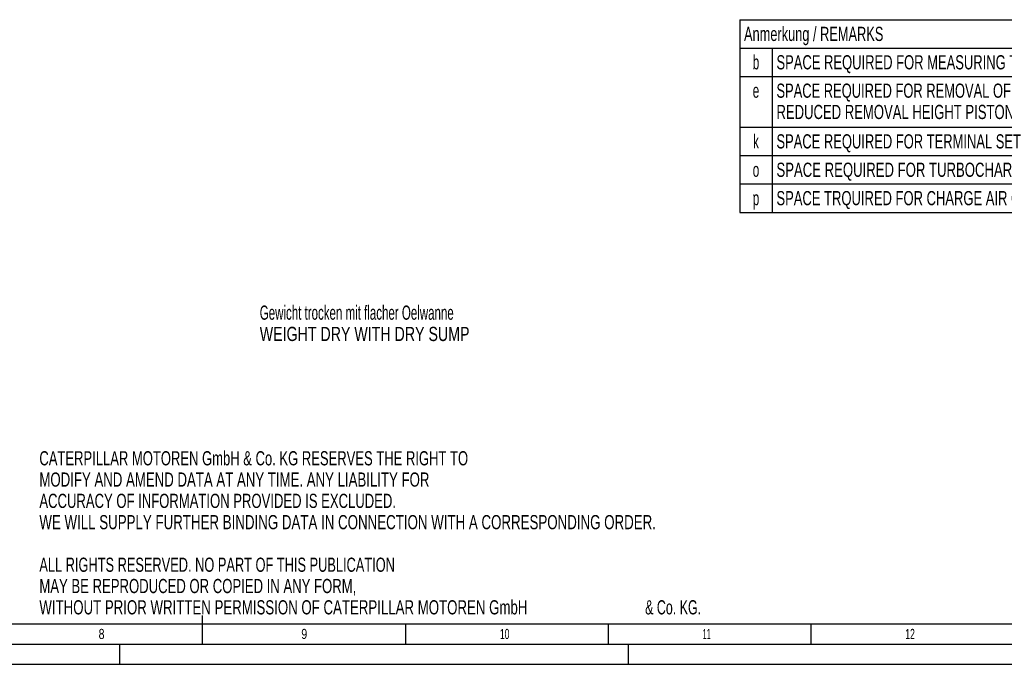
# Model space of a CAD drawing. Header units: millimetres. Extents: x 0 to 841, y 0 to 594.
# Tile 34 of 63: x 375 to 618, y 0 to 159. Entities that reach past the tile are written whole.
import ezdxf
from ezdxf.enums import TextEntityAlignment as Align

# ---------------------------------------------------------------- set-up
doc = ezdxf.new("R2010")
doc.units = ezdxf.units.MM
doc.header["$LTSCALE"] = 46.255
doc.layers.get('0').update_dxf_attribs({"linetype": 'CONTINUOUS'})
doc.styles.get("Standard").update_dxf_attribs({"font": 'txt', "width": 0.6})
doc.styles.add('TEXTSTYLE_2', font='txt')

# ---------------------------------------------------------------- blocks, each defined once
blk = doc.blocks.new('*T580')
at = {"color": 2, "linetype": 'Continuous'}
for p, q in [((0, 0), (278, 0)), ((0, 0), (0, -47.5)), ((278, 0), (278, -47.5)), ((0, -7), (278, -7)), ((8, -7), (8, -47.5)), ((0, -14), (278, -14)), ((0, -26.5), (278, -26.5)), ((0, -33.5), (278, -33.5)), ((0, -40.5), (278, -40.5)), ((0, -47.5), (278, -47.5))]:
    blk.add_line(p, q, dxfattribs=at)
for s, width, p in [('Anmerkung / REMARKS', 0.674185, (1.05, -5.25)), ('SPACE REQUIRED FOR MEASURING TORSIONAL VIBRATIONS, AND/OR FOR REMOVAL OF THE VIBRATION DAMPER AND/OR LUBOIL PUMP', 0.683886, (9.05, -12.25)), ('SPACE REQUIRED FOR REMOVAL OF PISTON AND CYLINDER LINER', 0.680087, (9.05, -19.25)), ('REDUCED REMOVAL HEIGHT PISTON AND LINER 2300mm', 0.689441, (9.05, -24.5)), ('SPACE REQUIRED FOR TERMINAL SET', 0.682028, (9.05, -31.75)), ('SPACE REQUIRED FOR TURBOCHARGER SHAFT', 0.692407, (9.05, -38.75)), ('SPACE TRQUIRED FOR CHARGE AIR COOLER REMOVING', 0.684656, (9.05, -45.75))]:
    blk.add_text(s, height=3.5, dxfattribs=dict(at, width=width)).set_placement(p)
at = {"color": 2, "linetype": 'Continuous', "width": 0.619048}
for s, p in [('b', (4, -12.25)), ('e', (4, -19.25)), ('k', (4, -31.75)), ('o', (4, -38.75)), ('p', (4, -45.75))]:
    blk.add_text(s, height=3.5, dxfattribs=at).set_placement(p, align=Align.CENTER)

msp = doc.modelspace()

# ---------------------------------------------------------------- linework, layer by layer
at = {"color": 5, "linetype": 'Continuous'}
for p, q in [((10, 10), (831, 10)), ((470.5, 10), (470.5, 5)), ((520.5, 10), (520.5, 5)), ((570.5, 10), (570.5, 5)), ((400, 5), (400, 0)), ((525.5, 5), (525.5, 0)), ((0, 0), (841, 0))]:
    msp.add_line(p, q, dxfattribs=at)
at = {"color": 6, "linetype": 'Continuous'}
for p, q in [((420.5, 5), (420.5, 12)), ((5, 5), (836, 5))]:
    msp.add_line(p, q, dxfattribs=at)

# ---------------------------------------------------------------- block references
msp.add_blockref('*T580', (552.99328, 158.9453))

# ---------------------------------------------------------------- texts
at = {"color": 2, "linetype": 'Continuous'}
for s, width, p in [('Gewicht trocken mit flacher Oelwanne', 0.607143, (434.58574, 84.9597)), ('WEIGHT DRY WITH DRY SUMP', 0.748016, (434.58574, 79.7097)), ('CATERPILLAR MOTOREN GmbH & Co. KG RESERVES THE RIGHT TO ', 0.685799, (380.22484, 49.05218)), ('MODIFY AND AMEND DATA AT ANY TIME. ANY LIABILITY FOR ', 0.696765, (380.22484, 43.80218)), ('ACCURACY OF INFORMATION PROVIDED IS EXCLUDED. ', 0.688923, (380.22484, 38.55218)), ('WE WILL SUPPLY FURTHER BINDING DATA IN CONNECTION WITH A CORRESPONDING ORDER.', 0.701299, (380.22484, 33.30218)), ('ALL RIGHTS RESERVED. NO PART OF THIS PUBLICATION ', 0.674441, (380.22484, 22.80218)), ('MAY BE REPRODUCED OR COPIED IN ANY FORM, ', 0.691057, (380.22484, 17.55218)), ('WITHOUT PRIOR WRITTEN PERMISSION OF CATERPILLAR MOTOREN GmbH ', 0.698283, (380.22484, 12.30218)), ('& Co. KG.', 0.656085, (529.64151, 12.30218))]:
    msp.add_text(s, height=3.5, dxfattribs=dict(at, width=width)).set_placement(p)
at = {"color": 5, "linetype": 'Continuous', "style": 'TEXTSTYLE_2'}
for s, width, p in [('8', 0.785714, (394.833, 6.231)), ('9', 0.785714, (444.833, 6.231)), ('10', 0.630952, (493.833, 6.231)), ('11', 0.52381, (543.833, 6.231)), ('12', 0.630952, (593.833, 6.231))]:
    msp.add_text(s, height=2.50001, dxfattribs=dict(at, width=width)).set_placement(p)

doc.saveas('drawing.dxf')
